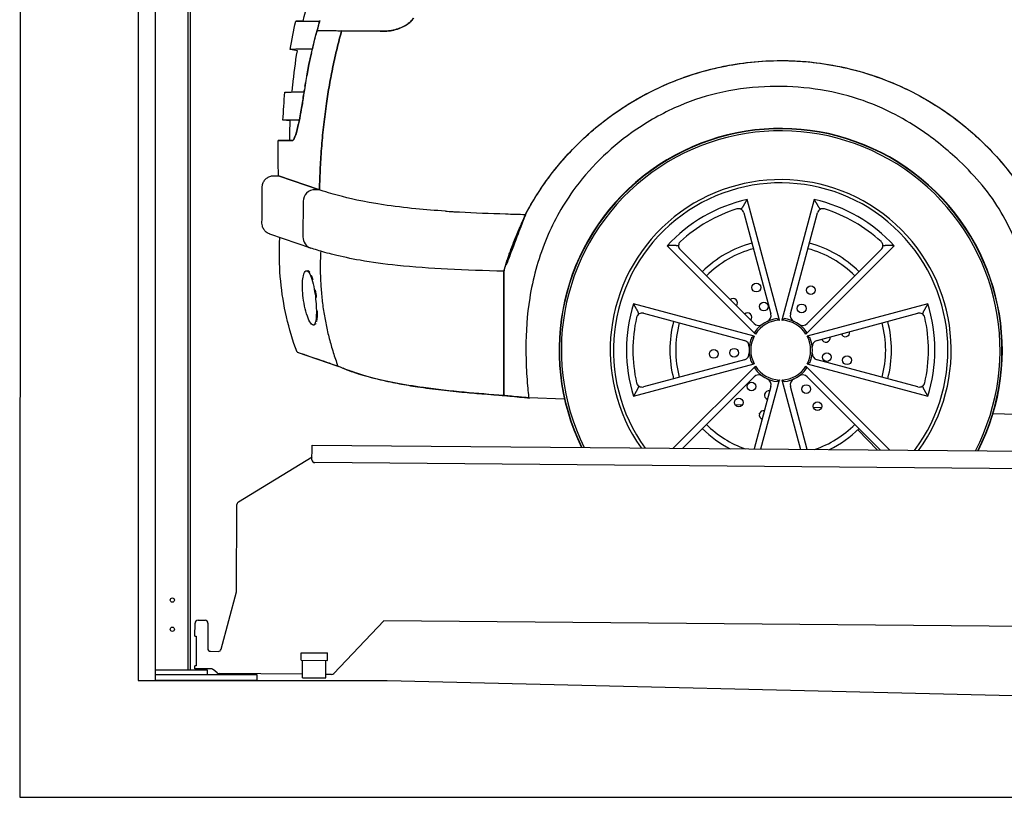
# Model space of a CAD drawing. Header units: millimetres. Extents: x -405 to 6780, y 0 to 7227.
# Tile 1 of 16: x 0 to 1688, y 0 to 1333. Entities that reach past the tile are written whole.
import ezdxf

# ---------------------------------------------------------------- set-up
doc = ezdxf.new("R2010")
doc.units = ezdxf.units.MM
doc.linetypes.add('AM_DIN_F_W050', pattern=[6.25, 4.75, -1.5])
for name, color, linetype, lineweight in [('AM_3', 6, 'AM_DIN_F_W050', 25), ('car', 10, 'Continuous', 25), ('Gebäude', 7, 'Continuous', 25), ('Plattform', 7, 'Continuous', 25), ('Ständer hinten', 7, 'Continuous', 25)]:
    doc.layers.add(name, color=color, linetype=linetype, lineweight=lineweight)
doc.layers.get('AM_3').off()

# ---------------------------------------------------------------- blocks, each defined once
blk = doc.blocks.new('UG Plattfrom Gl550')
at = {"layer": 'Plattform'}
for p, q in [((501.1, 578.8), (501.3, 597.8)), ((501.3, 597.8), (501.4, 603.8)), ((501.4, 603.8), (5438.2, 560.7)), ((374.9, 506.3), (501.2, 583.5)), ((5432.9, 530.7), (506.1, 573.7)), ((371.8, 352.3), (372.5, 502.1)), ((345.3, 253.9), (371.8, 352.3)), ((300.5, 276.5), (300.7, 298.5)), ((305.7, 303.5), (317.7, 303.4)), ((322.7, 298.3), (322.3, 255.3)), ((624.5, 302.7), (538.4, 212)), ((5350, 261.5), (624.5, 302.7)), ((300.5, 276.5), (302.8, 276.5)), ((302.8, 276.5), (302.3, 225.5)), ((327.3, 250.3), (340.4, 250.2)), ((482.6, 234.9), (482.7, 247.9)), ((482.7, 247.9), (527.7, 247.5)), ((527.6, 234.5), (527.7, 247.5)), ((300, 220.5), (300, 225.5)), ((302.3, 225.5), (300, 225.5)), ((328.2, 220.3), (300, 220.5)), ((482.6, 234.9), (527.6, 234.5)), ((484.9, 204.9), (485.1, 234.9)), ((524.9, 204.6), (525.1, 234.6)), ((338.6, 213.3), (331.4, 219.2)), ((484.9, 210.9), (341.7, 212.2)), ((484.9, 204.9), (524.9, 204.6)), ((534.7, 210.5), (524.9, 210.6))]:
    blk.add_line(p, q, dxfattribs=at)
for centre, start, end in [((506.1, 578.7), 179.5, 269.5), ((377.5, 502.1), 121.4261, 179.5), ((305.7, 298.5), 89.5, 179.5), ((317.7, 298.4), 359.5, 89.5), ((327.3, 255.3), 179.5, 269.5), ((340.4, 255.2), 269.5, 344.9258), ((328.2, 215.3), 50.8402, 89.5), ((341.7, 217.2), 230.8402, 269.5), ((534.8, 215.5), 269.5, 316.4902)]:
    blk.add_arc(centre, 5, start, end, dxfattribs=at)
blk = doc.blocks.new('Gebäude_390_GT235')
at = {"layer": 'Gebäude'}
for p, q in [((3.1, 6650.5), (0, 0)), ((203.1, 6449.9), (203.1, 200)), ((203.1, 200), (630.1, 200)), ((630.1, 200), (2900, 146.1)), ((0, 0), (5903.1, 0))]:
    blk.add_line(p, q, dxfattribs=at)
blk = doc.blocks.new('Ständer_hinten_GT235')
at = {"layer": 'Ständer hinten'}
for p, q in [((233.1, 200), (233.1, 2540)), ((288.1, 2532), (288.1, 218)), ((293.1, 218), (293.1, 2537)), ((322.1, 218), (233.1, 218)), ((407.1, 210), (233.1, 210)), ((322.1, 210), (322.1, 218)), ((407.1, 200), (407.1, 210)), ((407.1, 200), (233.1, 200))]:
    blk.add_line(p, q, dxfattribs=at)
for centre in [(261.7, 338), (261.7, 288)]:
    blk.add_circle(centre, 3.7, dxfattribs=at)
blk = doc.blocks.new('car_210_UG')
at = {"layer": 'car'}
for p, q in [((514, 1330.8), (514.2, 1330.7)), ((509.7, 1314.5), (551.9, 1314.2)), ((530, 1314.3), (530, 1314.3)), ((530, 1314.3), (530, 1314.3)), ((534.9, 1314.3), (534.9, 1314.3)), ((535, 1314.3), (535, 1314.3)), ((626.7, 1313.6), (551.9, 1314.2)), ((476, 1279.8), (463.8, 1282.1)), ((501.5, 1282.3), (501.5, 1282.3)), ((463.8, 1159.9), (451.3, 1160.6)), ((442.9, 1125.9), (467.4, 1125.7)), ((443.9, 1065.5), (514, 1041.5)), ((514, 1041.5), (443.9, 1065.5)), ((514, 1041.5), (506.2, 1041.6)), ((514, 1041.5), (506.2, 1041.6)), ((485.9, 1021.8), (485.5, 960.5)), ((485.9, 1021.8), (485.5, 960.5)), ((1302.4, 817.9), (1247, 1024.8)), ((1362.2, 1024.8), (1306.8, 817.9)), ((867.1, 999.1), (867.7, 1000.3)), ((1241.5, 1002), (1287.9, 828.9)), ((1321.3, 828.9), (1367.7, 1002)), ((499, 941.5), (428.9, 965.4)), ((1109.8, 945.6), (1261.3, 794.1)), ((1347.9, 794.1), (1499.4, 945.6)), ((1259, 812.3), (1132.3, 938.9)), ((1476.9, 938.9), (1350.2, 812.3)), ((491.4, 902.7), (493.4, 902.9)), ((830.1, 902.1), (829.9, 688.8)), ((830.1, 902.1), (830.1, 902.1)), ((830.1, 902.1), (830.1, 902.1)), ((1259.2, 790.4), (1052.2, 845.8)), ((1557, 845.8), (1350.1, 790.4)), ((1069.3, 829.7), (1242.3, 783.3)), ((1366.9, 783.3), (1540, 829.7)), ((505.4, 809.5), (503.5, 809.3)), ((475.5, 763.3), (545.5, 739.3)), ((475.5, 763.3), (475.5, 763.3)), ((1052.2, 687.4), (1259.2, 742.9)), ((1242.3, 749.9), (1069.3, 703.6)), ((1350.1, 742.9), (1557, 687.5)), ((1540, 703.6), (1366.9, 750)), ((1261.3, 739.2), (1120.5, 598.4)), ((1491.9, 595.1), (1347.9, 739.2)), ((1136.2, 598.2), (1259, 721)), ((1270.7, 597.1), (1302.5, 715.4)), ((1306.8, 715.4), (1338.6, 596.5)), ((1350.2, 721), (1476, 595.3)), ((1287.9, 704.3), (1259.2, 597.2)), ((1350.2, 596.4), (1321.3, 704.3)), ((872.7, 684.7), (872.7, 684.7)), ((934, 682.6), (872.7, 684.7)), ((1238.5, 672.2), (1226.5, 672.6)), ((1374.6, 667.6), (1360.6, 668.1)), ((1735.1, 655.3), (1668.6, 657.6)), ((1470.7, 595.3), (1436.9, 630.2))]:
    blk.add_line(p, q, dxfattribs=at)
for centre in [(1262.9, 873.8), (1356.3, 869.4), (1275.6, 841.2), (1340.6, 838.1), (1189.8, 760.1), (1224.7, 762.1), (1383.7, 754.5), (1418.3, 749.2), (1254.6, 704.2), (1348.5, 699.8), (1232.7, 676.9), (1367.7, 670.5)]:
    blk.add_circle(centre, 7.5, dxfattribs=at)
for centre, radius, start, end in [((1304.6, 766.6), 380, 332.9472, 206.0528), ((1304.6, 766.6), 379.4, 332.9027, 206.0973), ((1304.6, 766.6), 376, 332.6422, 206.3578), ((1304.6, 766.6), 292.3, 323.97, 215.03), ((1304.6, 766.6), 292.3, 323.97, 215.03), ((1304.6, 766.6), 286.7, 323.1685, 215.8315), ((1304.6, 766.6), 264.5, 102.5807, 137.424), ((1304.6, 766.6), 264.5, 42.5807, 77.424), ((1304.6, 766.6), 253.3, 107.2352, 132.7695), ((1232.4, 999.5), 9.5, 15.0023, 60.7219), ((1376.8, 999.5), 9.5, 119.2828, 165.0023), ((1304.6, 766.6), 253.3, 47.2352, 72.7695), ((1139, 945.6), 9.5, 179.2828, 225.0023), ((1304.6, 766.6), 190, 105.0023, 135.0023), ((1304.6, 766.6), 190, 45.0023, 75.0023), ((1470.2, 945.7), 9.5, 315.0023, 0.7219), ((1304.6, 766.6), 180, 105.0023, 135.0023), ((1304.6, 766.6), 180, 45.0023, 75.0023), ((1304.6, 766.6), 264.5, 162.5807, 197.424), ((1222.9, 847.6), 7.5, 319.3416, 130.663), ((1304.6, 766.6), 264.5, 342.5807, 17.424), ((1066.8, 820.5), 9.5, 75.0023, 120.7219), ((1247.8, 822.9), 7.5, 318.0195, 131.9852), ((1277.1, 826.1), 11.2, 294.8327, 15.0023), ((1332.1, 826.1), 11.2, 165.0023, 245.172), ((1542.4, 820.5), 9.5, 59.2828, 105.0023), ((1304.6, 766.6), 253.3, 167.2352, 192.7695), ((1304.6, 766.6), 190, 165.0023, 195.0023), ((1304.6, 766.6), 180, 165.0023, 195.0023), ((1266.9, 820.2), 11.2, 225.0023, 305.172), ((1304.6, 766.6), 54.3, 96.3395, 143.6651), ((1304.6, 766.6), 51.3, 92.4151, 147.5895), ((1304.6, 766.6), 51.3, 32.4151, 87.5895), ((1304.6, 766.6), 54.3, 36.3395, 83.6651), ((1342.3, 820.2), 11.2, 234.8327, 315.0023), ((1304.6, 766.6), 180, 345.0023, 15.0023), ((1304.6, 766.6), 190, 345.0023, 15.0023), ((1304.6, 766.6), 253.3, 347.2352, 12.7695), ((1415.5, 797), 7.5, 199.3416, 10.663), ((1239.4, 772.5), 11.2, 354.8327, 75.0023), ((1304.6, 766.6), 54.3, 156.3395, 203.6651), ((1304.6, 766.6), 51.3, 152.4151, 207.5895), ((1304.6, 766.6), 51.3, 332.4151, 27.5895), ((1304.6, 766.6), 54.3, 336.3395, 23.6651), ((1369.8, 772.5), 11.2, 105.0023, 185.172), ((1381.8, 787.7), 7.5, 198.0195, 11.9852), ((1239.4, 760.7), 11.2, 285.0023, 5.172), ((1369.8, 760.7), 11.2, 174.8327, 255.0023), ((1304.6, 766.6), 54.3, 216.3395, 263.6651), ((1304.6, 766.6), 51.3, 212.4151, 267.5895), ((1304.6, 766.6), 51.3, 272.4151, 327.5895), ((1304.6, 766.6), 54.3, 276.3395, 323.6651), ((1266.9, 713.1), 11.2, 54.8327, 135.0023), ((1277.1, 707.2), 11.2, 345.0023, 65.172), ((1332.1, 707.2), 11.2, 114.8327, 195.0023), ((1342.3, 713.1), 11.2, 45.0023, 125.172), ((1066.8, 712.8), 9.5, 239.2828, 285.0023), ((1284.3, 689.3), 7.5, 78.0195, 251.9852), ((1542.4, 712.8), 9.5, 255.0023, 300.7219), ((1275.4, 655.4), 7.5, 79.3416, 250.663), ((1354.7, 663.1), 7.5, 25.422, 33.6889), ((1261.2, 660.1), 7.5, 337.422, 345.6889), ((1304.6, 766.6), 190, 225.0023, 242.8861), ((1304.6, 766.6), 180, 225.0023, 250.185), ((1304.6, 766.6), 180, 288.815, 315.0023), ((1304.6, 766.6), 190, 296.1139, 315.0023)]:
    blk.add_arc(centre, radius, start, end, dxfattribs=at)
for centre, major_axis, ratio, start_param, end_param in [((505.9, 1021.6), (-9.6, -17.5), 0.999991, 3.627913, 5.20849), ((505.9, 1021.6), (-9.6, -17.5), 0.999991, 3.627913, 5.20849), ((866.7, 979.1), (0.4, 20), 0.026532, 6.068608, 6.28296), ((505.5, 960.4), (10.4, -17.1), 0.999993, 4.158404, 5.418885), ((505.5, 960.4), (10.4, -17.1), 0.999993, 4.158404, 5.418885)]:
    blk.add_ellipse(centre, major_axis=major_axis, ratio=ratio, start_param=start_param, end_param=end_param, dxfattribs=at)
for points, knots in [([(486.1, 1330.5), (490.9, 1351.6), (496.5, 1372.5), (503.7, 1395.3), (504.4, 1397.4), (505.1, 1399.5)], [20.638126, 20.638126, 20.638126, 20.638126, 27.135521, 27.135521, 27.801605, 27.801605, 27.801605, 27.801605]), ([(675.2, 1335.7), (674.1, 1333.9), (672.8, 1332.3), (669.8, 1329.2), (668, 1327.7), (661.4, 1322.8), (655.3, 1319.8), (641.5, 1315), (633.8, 1313.5), (626.7, 1313.6)], [-6.498516, -6.498516, -6.498516, -6.498516, -5.735568, -5.735568, -4.903296, -4.903296, -2.608856, -2.608856, 0, 0, 0, 0]), ([(626.7, 1313.6), (634.3, 1313.5), (642.7, 1315.2), (650.4, 1318.1), (655.6, 1320), (660.4, 1322.5), (664.6, 1325.2), (666.5, 1326.5), (668.2, 1327.9), (669.9, 1329.4), (671.9, 1331.3), (673.8, 1333.3), (675.2, 1335.7)], [0, 0, 0, 0, 2.798045, 2.798045, 2.798045, 4.64828, 4.64828, 4.64828, 5.496977, 5.496977, 5.496977, 6.498516, 6.498516, 6.498516, 6.498516]), ([(473.2, 1330.3), (473.2, 1330.3), (473.2, 1330.3), (473.3, 1330.3), (473.9, 1330.3), (477.3, 1330.4), (483.9, 1330.5), (487.2, 1330.5), (491.3, 1330.5), (496.3, 1330.6), (498.8, 1330.6), (501.5, 1330.6), (504.5, 1330.6), (505.9, 1330.7), (507.5, 1330.7), (509.1, 1330.7), (509.9, 1330.7), (510.8, 1330.7), (511.7, 1330.8), (512.4, 1330.8), (513.2, 1330.8), (513.8, 1330.8), (513.9, 1330.8), (513.9, 1330.8), (514, 1330.8)], [47.223054, 47.223054, 47.223054, 47.223054, 49.702506, 49.702506, 49.702506, 72.044897, 72.044897, 72.044897, 83.216093, 83.216093, 83.216093, 88.801691, 88.801691, 88.801691, 91.59449, 91.59449, 91.59449, 93.087756, 93.087756, 93.087756, 94.302004, 94.302004, 94.302004, 94.387289, 94.387289, 94.387289, 94.387289]), ([(486.1, 1330.5), (482.3, 1330.4), (479.4, 1330.4), (477.3, 1330.4), (475.6, 1330.3), (474.5, 1330.3), (473.8, 1330.3), (473.5, 1330.3), (473.2, 1330.3), (473.2, 1330.3), (473.2, 1330.3), (473.2, 1330.3), (473.2, 1330.3)], [20.066318, 20.066318, 20.066318, 20.066318, 31.690796, 31.690796, 31.690796, 41.042138, 41.042138, 41.042138, 46.532042, 46.532042, 46.532042, 47.222559, 47.222559, 47.222559, 47.222559]), ([(514, 1330.8), (513.4, 1328.6), (512.7, 1326.2), (512, 1323.9), (510.5, 1318.5), (509.1, 1313.2), (507.7, 1307.9), (506.5, 1303.3), (505.4, 1298.6), (504.2, 1294), (503.4, 1290.6), (502.6, 1287.2), (501.9, 1283.9), (501.8, 1283.4), (501.6, 1282.8), (501.5, 1282.3)], [0.05192, 0.05192, 0.05192, 0.05192, 0.775288, 0.775288, 0.775288, 2.40313, 2.40313, 2.40313, 3.821947, 3.821947, 3.821947, 4.837292, 4.837292, 4.837292, 5.011261, 5.011261, 5.011261, 5.011261]), ([(513, 1326.6), (511.6, 1321.4), (510.1, 1316.2), (508.7, 1311), (508.3, 1309.4), (507.9, 1307.7), (507.4, 1306)], [16.613215, 16.613215, 16.613215, 16.613215, 18.24294, 18.24294, 18.24294, 18.766209, 18.766209, 18.766209, 18.766209]), ([(514.5, 1331.6), (514.3, 1331), (514.1, 1330.4), (514, 1329.8), (513, 1326.3), (512, 1323), (511.1, 1319.6), (510.6, 1317.9), (510.2, 1316.2), (509.7, 1314.5)], [-0.1554067, -0.1554067, -0.1554067, -0.1554067, -0.1383682, -0.1383682, -0.1383682, -0.0447042, -0.0447042, -0.0447042, 0, 0, 0, 0]), ([(509.7, 1314.5), (510.5, 1314.5), (511.2, 1314.5), (511.9, 1314.5), (516.8, 1314.4), (522.1, 1314.4), (528, 1314.4), (531.6, 1314.3), (535.4, 1314.3), (539.3, 1314.3), (541.3, 1314.3), (543.4, 1314.2), (545.5, 1314.2), (546.5, 1314.2), (547.6, 1314.2), (548.7, 1314.2), (549.2, 1314.2), (549.7, 1314.2), (550.3, 1314.2), (550.6, 1314.2), (550.9, 1314.2), (551.1, 1314.2), (551.4, 1314.2), (551.6, 1314.2), (551.9, 1314.2)], [-16.57939, -16.57939, -16.57939, -16.57939, -15.464671, -15.464671, -15.464671, -8.469708, -8.469708, -8.469708, -4.234854, -4.234854, -4.234854, -2.117427, -2.117427, -2.117427, -1.058713, -1.058713, -1.058713, -0.529357, -0.529357, -0.529357, -0.245491, -0.245491, -0.245491, 0, 0, 0, 0]), ([(551.9, 1314.2), (552.5, 1314.2), (553.4, 1314.2), (554.2, 1314.1), (555.1, 1314.1), (555.9, 1314.1), (556.9, 1314.1), (558, 1314.1), (559.2, 1314.1), (560.4, 1314.1), (564.6, 1314.1), (569.1, 1314), (574.1, 1314), (584.3, 1313.9), (596.1, 1313.8), (609.9, 1313.7), (615.2, 1313.7), (620.8, 1313.6), (626.7, 1313.6)], [0, 0, 0, 0, 0.369156, 0.369156, 0.369156, 0.79312, 0.79312, 0.79312, 1.323863, 1.323863, 1.323863, 3.183121, 3.183121, 3.183121, 7.004527, 7.004527, 7.004527, 8.48361, 8.48361, 8.48361, 8.48361]), ([(501.5, 1282.3), (500.8, 1282.3), (500.1, 1282.3), (499.4, 1282.3), (497.8, 1282.3), (496.4, 1282.3), (495, 1282.4), (490.9, 1282.4), (487.2, 1282.3), (484, 1282.3), (475.7, 1282.3), (470.1, 1282.2), (467, 1282.2), (465.8, 1282.1), (464.9, 1282.1), (464.4, 1282.1), (464.1, 1282.1), (463.9, 1282.1), (463.8, 1282.1), (463.8, 1282.1), (463.8, 1282.1), (463.8, 1282.1)], [0.050755, 0.050755, 0.050755, 0.050755, 1.300759, 1.300759, 1.300759, 4.029602, 4.029602, 4.029602, 11.914919, 11.914919, 11.914919, 32.240519, 32.240519, 32.240519, 40.313139, 40.313139, 40.313139, 44.884933, 44.884933, 44.884933, 46.639034, 46.639034, 46.639034, 46.639034]), ([(467, 1209), (467.3, 1212.8), (467.7, 1216.5), (470.1, 1240.1), (472.7, 1260), (476, 1279.8)], [8.340407, 8.340407, 8.340407, 8.340407, 9.464412, 9.464412, 15.47022, 15.47022, 15.47022, 15.47022]), ([(500.2, 1276.4), (498.7, 1269.7), (497.2, 1263), (495.9, 1256.3), (494, 1247.1), (492.3, 1237.8), (490.7, 1228.6), (489.7, 1223.3), (488.9, 1217.9), (488, 1212.6), (487.5, 1209), (486.9, 1205.4), (486.4, 1201.8), (486.4, 1201.4), (486.3, 1201), (486.2, 1200.6)], [21.844074, 21.844074, 21.844074, 21.844074, 23.91636, 23.91636, 23.91636, 26.75307, 26.75307, 26.75307, 28.373944, 28.373944, 28.373944, 29.469895, 29.469895, 29.469895, 29.58978, 29.58978, 29.58978, 29.58978]), ([(867.7, 1000.3), (869.8, 1004.4), (872.1, 1008.5), (874.5, 1012.5), (877.2, 1017.4), (880.1, 1022.2), (883, 1026.9), (891.3, 1040.5), (900.3, 1053.6), (909.9, 1066.3), (927, 1088.8), (946, 1109.9), (966.6, 1129.2), (988.7, 1149.9), (1012.7, 1168.6), (1038.3, 1184.9), (1056.4, 1196.4), (1075.2, 1206.8), (1094.5, 1215.9), (1120.4, 1228.1), (1147.4, 1238), (1175.2, 1245.6), (1209.1, 1254.8), (1243.9, 1260.4), (1279, 1262.3), (1314.4, 1264.1), (1349.9, 1262.2), (1384.9, 1256.5), (1421.2, 1250.7), (1456.7, 1240.7), (1490.8, 1227), (1522, 1214.4), (1551.8, 1198.8), (1579.7, 1180.2), (1612.9, 1158.2), (1643.3, 1132.2), (1670.3, 1103), (1692.5, 1078.9), (1712.3, 1052.6), (1729.3, 1024.6), (1744.4, 999.6), (1757.4, 973.4), (1767.9, 946.2), (1777.9, 920.4), (1785.7, 893.8), (1791.3, 866.8), (1795.8, 844.7), (1798.8, 822.5), (1800.3, 800.5), (1800.8, 793.4), (1801.1, 786.3), (1801.3, 779.2), (1801.4, 774.5), (1801.5, 769.8), (1801.4, 765.2), (1801.4, 762.1), (1801.4, 759), (1801.3, 755.9), (1801.3, 753), (1801.2, 750.1), (1801.1, 747.3), (1801, 745.2), (1800.9, 743.1), (1800.8, 741), (1800.7, 739.3), (1800.6, 737.6), (1800.5, 735.8)], [-138.45697, -138.45697, -138.45697, -138.45697, -137.055536, -137.055536, -137.055536, -135.388946, -135.388946, -135.388946, -130.628461, -130.628461, -130.628461, -122.168917, -122.168917, -122.168917, -113.092518, -113.092518, -113.092518, -106.696109, -106.696109, -106.696109, -98.112754, -98.112754, -98.112754, -87.618376, -87.618376, -87.618376, -77.024419, -77.024419, -77.024419, -66.022833, -66.022833, -66.022833, -55.972062, -55.972062, -55.972062, -44.051267, -44.051267, -44.051267, -34.236995, -34.236995, -34.236995, -25.510031, -25.510031, -25.510031, -17.211209, -17.211209, -17.211209, -10.421535, -10.421535, -10.421535, -8.225168, -8.225168, -8.225168, -6.761349, -6.761349, -6.761349, -5.779988, -5.779988, -5.779988, -4.868611, -4.868611, -4.868611, -4.186401, -4.186401, -4.186401, -3.631861, -3.631861, -3.631861, -3.631861]), ([(867.7, 1000.3), (871.1, 1006.8), (874.8, 1013.2), (893.9, 1045.6), (911.7, 1070.2), (966, 1132.4), (1006.2, 1166), (1090.8, 1216.5), (1133.7, 1234.6), (1211.6, 1255.2), (1245.7, 1260.5), (1313, 1264), (1346.2, 1262.4), (1419.6, 1251.4), (1459.4, 1240.2), (1533.8, 1209), (1568.3, 1189.4), (1624, 1148.3), (1646.3, 1128.5), (1687.9, 1084.3), (1706.8, 1059.9), (1740.1, 1007.9), (1754.3, 980.3), (1777.7, 922), (1786.6, 891.3), (1797.2, 836.2), (1800, 812.1), (1801.8, 770.4), (1801.5, 752.9), (1800.5, 735.8)], [-138.45697, -138.45697, -138.45697, -138.45697, -136.252918, -136.252918, -127.187492, -127.187492, -111.604754, -111.604754, -97.774646, -97.774646, -87.518047, -87.518047, -77.626977, -77.626977, -65.326261, -65.326261, -53.494168, -53.494168, -44.571649, -44.571649, -35.338748, -35.338748, -26.083345, -26.083345, -16.541869, -16.541869, -9.16094, -9.16094, -3.631861, -3.631861, -3.631861, -3.631861]), ([(1735.1, 655.3), (1735.7, 658.7), (1736.3, 662.4), (1736.8, 666.4), (1737.3, 670.7), (1737.8, 675.4), (1738.3, 680.4), (1739, 689), (1739.6, 698.5), (1740, 708.6), (1740.7, 726.9), (1740.7, 747.2), (1740, 768.1), (1739.2, 789.8), (1737.5, 812.3), (1734.9, 834.2), (1732.3, 855.6), (1728.7, 876.6), (1724.1, 896.6), (1719.5, 916.1), (1713.9, 934.7), (1707.1, 952.2), (1700.3, 970), (1692.2, 986.7), (1682.8, 1002.6), (1673.3, 1018.7), (1662.4, 1034.1), (1650, 1049.1), (1638.3, 1063.3), (1625.2, 1077.3), (1610.9, 1090.8), (1590.9, 1109.9), (1568.4, 1128.2), (1544.4, 1144.4), (1528.4, 1155.2), (1511.8, 1165.1), (1494.7, 1173.6), (1473.6, 1184.2), (1451.7, 1193), (1429.4, 1199.7), (1404.8, 1207.2), (1379.6, 1212.3), (1353.8, 1215.4), (1328.5, 1218.4), (1302.8, 1219.4), (1276.8, 1218.2), (1249.7, 1216.9), (1222.3, 1213.3), (1195.2, 1206.7), (1170.7, 1200.7), (1146.3, 1192.4), (1122.7, 1181.7), (1097, 1170.1), (1072.3, 1155.8), (1049.3, 1139.4), (1029.6, 1125.4), (1011.3, 1109.9), (994.7, 1093.5), (977.4, 1076.4), (961.9, 1058.3), (948.5, 1039.5), (928.6, 1011.8), (913.1, 982.9), (901.3, 953.6), (888.2, 921.2), (879.6, 888.4), (874.4, 855.8), (869.7, 826.7), (867.8, 797.8), (867.8, 769.3), (867.8, 755), (868.3, 740.9), (869.1, 726.8), (869.6, 719.6), (870.1, 712.4), (870.7, 705.3), (871.1, 700.2), (871.6, 695.1), (872.1, 690), (872.3, 688.2), (872.5, 686.5), (872.7, 684.7)], [0, 0, 0, 0, 0.011018, 0.011018, 0.011018, 0.023022, 0.023022, 0.023022, 0.043824, 0.043824, 0.043824, 0.081713, 0.081713, 0.081713, 0.121324, 0.121324, 0.121324, 0.159864, 0.159864, 0.159864, 0.197441, 0.197441, 0.197441, 0.235401, 0.235401, 0.235401, 0.273728, 0.273728, 0.273728, 0.310088, 0.310088, 0.310088, 0.361343, 0.361343, 0.361343, 0.395554, 0.395554, 0.395554, 0.437791, 0.437791, 0.437791, 0.484325, 0.484325, 0.484325, 0.529861, 0.529861, 0.529861, 0.577215, 0.577215, 0.577215, 0.620142, 0.620142, 0.620142, 0.666757, 0.666757, 0.666757, 0.706648, 0.706648, 0.706648, 0.748381, 0.748381, 0.748381, 0.810125, 0.810125, 0.810125, 0.878264, 0.878264, 0.878264, 0.939132, 0.939132, 0.939132, 0.969566, 0.969566, 0.969566, 0.985066, 0.985066, 0.985066, 0.996143, 0.996143, 0.996143, 1, 1, 1, 1]), ([(1735.1, 655.3), (1735.7, 658.7), (1736.3, 662.4), (1736.8, 666.4), (1737.3, 670.7), (1737.8, 675.4), (1738.3, 680.4), (1739, 689), (1739.6, 698.5), (1740, 708.6), (1740.7, 726.9), (1740.7, 747.2), (1740, 768.1), (1739.2, 789.8), (1737.5, 812.3), (1734.9, 834.2), (1732.3, 855.6), (1728.7, 876.6), (1724.1, 896.6), (1719.5, 916.1), (1713.9, 934.7), (1707.1, 952.2), (1700.3, 970), (1692.2, 986.7), (1682.8, 1002.6), (1673.3, 1018.7), (1662.4, 1034.1), (1650, 1049.1), (1638.3, 1063.3), (1625.2, 1077.3), (1610.9, 1090.8), (1590.9, 1109.9), (1568.4, 1128.2), (1544.4, 1144.4), (1528.4, 1155.2), (1511.8, 1165.1), (1494.7, 1173.6), (1473.6, 1184.2), (1451.7, 1193), (1429.4, 1199.7), (1404.8, 1207.2), (1379.6, 1212.3), (1353.8, 1215.4), (1328.5, 1218.4), (1302.8, 1219.4), (1276.8, 1218.2), (1249.7, 1216.9), (1222.3, 1213.3), (1195.2, 1206.7), (1170.7, 1200.7), (1146.3, 1192.4), (1122.7, 1181.7), (1097, 1170.1), (1072.3, 1155.8), (1049.3, 1139.4), (1029.6, 1125.4), (1011.3, 1109.9), (994.7, 1093.5), (977.4, 1076.4), (961.9, 1058.3), (948.5, 1039.5), (928.6, 1011.8), (913.1, 982.9), (901.3, 953.6), (888.2, 921.2), (879.6, 888.4), (874.4, 855.8), (869.7, 826.7), (867.8, 797.8), (867.8, 769.3), (867.8, 755), (868.3, 740.9), (869.1, 726.8), (869.6, 719.6), (870.1, 712.4), (870.7, 705.3), (871.1, 700.2), (871.6, 695.1), (872.1, 690), (872.3, 688.2), (872.5, 686.5), (872.7, 684.7)], [0, 0, 0, 0, 0.011018, 0.011018, 0.011018, 0.023022, 0.023022, 0.023022, 0.043824, 0.043824, 0.043824, 0.081713, 0.081713, 0.081713, 0.121324, 0.121324, 0.121324, 0.159864, 0.159864, 0.159864, 0.197441, 0.197441, 0.197441, 0.235401, 0.235401, 0.235401, 0.273728, 0.273728, 0.273728, 0.310088, 0.310088, 0.310088, 0.361343, 0.361343, 0.361343, 0.395554, 0.395554, 0.395554, 0.437791, 0.437791, 0.437791, 0.484325, 0.484325, 0.484325, 0.529861, 0.529861, 0.529861, 0.577215, 0.577215, 0.577215, 0.620142, 0.620142, 0.620142, 0.666757, 0.666757, 0.666757, 0.706648, 0.706648, 0.706648, 0.748381, 0.748381, 0.748381, 0.810125, 0.810125, 0.810125, 0.878264, 0.878264, 0.878264, 0.939132, 0.939132, 0.939132, 0.969566, 0.969566, 0.969566, 0.985066, 0.985066, 0.985066, 0.996143, 0.996143, 0.996143, 1, 1, 1, 1]), ([(454.4, 1208.8), (454.4, 1208.8), (454.5, 1208.8), (454.5, 1208.8), (454.7, 1208.9), (455.7, 1208.9), (457.9, 1208.9), (460.2, 1208.9), (463.8, 1209), (468.7, 1209.1), (471.2, 1209.1), (474, 1209.1), (477.2, 1209.2), (478.8, 1209.2), (480.5, 1209.2), (482.3, 1209.2), (483.1, 1209.2), (483.9, 1209.3), (484.7, 1209.3), (485.3, 1209.3), (486, 1209.3), (486.6, 1209.3), (486.9, 1209.4), (487.2, 1209.4), (487.5, 1209.4)], [45.86886, 45.86886, 45.86886, 45.86886, 47.334878, 47.334878, 47.334878, 61.606532, 61.606532, 61.606532, 76.639052, 76.639052, 76.639052, 84.155312, 84.155312, 84.155312, 87.913442, 87.913442, 87.913442, 89.553241, 89.553241, 89.553241, 90.825225, 90.825225, 90.825225, 91.391184, 91.391184, 91.391184, 91.391184]), ([(467.4, 1125.7), (467.5, 1125.7), (467.5, 1125.7), (468.1, 1125.8), (468.6, 1126.2), (470.1, 1128), (471.1, 1130), (473.7, 1137), (475.3, 1142.8), (478.7, 1157.1), (480.4, 1165.7), (483.6, 1183.3), (485, 1191.9), (486.2, 1200.6)], [-15.077155, -15.077155, -15.077155, -15.077155, -14.965138, -14.965138, -13.764554, -13.764554, -11.720526, -11.720526, -8.80437, -8.80437, -5.769959, -5.769959, -3.129811, -3.129811, -3.129811, -3.129811]), ([(486.2, 1200.6), (485.7, 1196.8), (485.1, 1193.1), (484.6, 1189.4), (483.4, 1182.4), (482.2, 1175.5), (481, 1169.1), (479.7, 1162.2), (478.4, 1155.8), (477, 1150.1), (475.2, 1142.4), (473.5, 1136.3), (471.9, 1132.1), (471, 1129.8), (470.1, 1128.1), (469.3, 1127), (468.8, 1126.3), (468.2, 1125.9), (467.7, 1125.8), (467.6, 1125.7), (467.5, 1125.7), (467.4, 1125.7)], [3.129811, 3.129811, 3.129811, 3.129811, 4.266755, 4.266755, 4.266755, 6.428979, 6.428979, 6.428979, 8.763621, 8.763621, 8.763621, 11.920388, 11.920388, 11.920388, 13.651325, 13.651325, 13.651325, 14.848888, 14.848888, 14.848888, 15.077155, 15.077155, 15.077155, 15.077155]), ([(479.4, 1160.9), (478.4, 1160.9), (477.4, 1160.9), (476.4, 1160.9), (472.4, 1160.9), (468.9, 1160.8), (465.9, 1160.8), (459.8, 1160.7), (455.7, 1160.7), (453.5, 1160.7), (452.3, 1160.6), (451.7, 1160.6), (451.4, 1160.6), (451.4, 1160.6), (451.3, 1160.6), (451.3, 1160.6)], [1.924753, 1.924753, 1.924753, 1.924753, 4.113581, 4.113581, 4.113581, 13.059912, 13.059912, 13.059912, 31.112363, 31.112363, 31.112363, 40.13207, 40.13207, 40.13207, 42.662567, 42.662567, 42.662567, 42.662567]), ([(467.4, 1125.7), (467, 1125.7), (466.6, 1125.7), (466.2, 1125.7), (464.6, 1125.7), (463.2, 1125.8), (461.8, 1125.8), (451.8, 1125.8), (445.8, 1125.9), (443.7, 1125.9), (443.2, 1125.9), (442.9, 1125.9), (442.9, 1125.9)], [0.050379, 0.050379, 0.050379, 0.050379, 1.073089, 1.073089, 1.073089, 4.85172, 4.85172, 4.85172, 32.250162, 32.250162, 32.250162, 39.390523, 39.390523, 39.390523, 39.390523]), ([(415.8, 1045.8), (415.8, 1047.9), (416.2, 1050.1), (417.6, 1054.2), (418.6, 1056.1), (421.2, 1059.5), (422.8, 1060.9), (426.3, 1063.3), (428.2, 1064.3), (432.2, 1065.4), (434.2, 1065.7), (436.1, 1065.6)], [0, 0, 0, 0, 0.647975, 0.647975, 1.284545, 1.284545, 1.921692, 1.921692, 2.558947, 2.558947, 3.148241, 3.148241, 3.148241, 3.148241]), ([(729.7, 1004.8), (712.6, 1006), (695.6, 1007.3), (660.1, 1010.7), (641.3, 1013), (588.3, 1021), (563.6, 1026.9), (540.3, 1033.2), (534.6, 1034.9), (522.9, 1038.5), (517.3, 1040.3), (514, 1041.5)], [14.12667, 14.12667, 14.12667, 14.12667, 19.50344, 19.50344, 25.665362, 25.665362, 37.829415, 37.829415, 42.159987, 42.159987, 48.046822, 48.046822, 48.046822, 48.046822]), ([(729.7, 1004.8), (712.6, 1006), (695.6, 1007.3), (660.1, 1010.7), (641.3, 1013), (588.3, 1021), (563.6, 1026.9), (540.3, 1033.2), (534.6, 1034.9), (522.9, 1038.5), (517.3, 1040.3), (514, 1041.5)], [14.12667, 14.12667, 14.12667, 14.12667, 19.50344, 19.50344, 25.665362, 25.665362, 37.829415, 37.829415, 42.159987, 42.159987, 48.046822, 48.046822, 48.046822, 48.046822]), ([(729.7, 1004.8), (734.1, 1004.5), (738.4, 1004.3), (744.7, 1003.9), (746.7, 1003.8), (749.7, 1003.6), (750.7, 1003.6), (752.5, 1003.5), (753.4, 1003.4), (753.9, 1003.4)], [0, 0, 0, 0, 1.423689, 1.423689, 2.152334, 2.152334, 2.529397, 2.529397, 2.922776, 2.922776, 2.922776, 2.922776]), ([(753.9, 1003.4), (779.9, 1002.1), (806.4, 1001.1), (844.3, 999.8), (855.7, 999.5), (867.1, 999.1)], [0, 0, 0, 0, 8.186006, 8.186006, 11.67722, 11.67722, 11.67722, 11.67722]), ([(858.7, 979.3), (859.9, 982), (861.1, 984.8), (863.1, 989.3), (863.9, 991.1), (865.3, 994.4), (866, 995.8), (866.8, 997.7), (867.1, 998.3), (867.2, 998.7)], [0, 0, 0, 0, 0.888408, 0.888408, 1.559432, 1.559432, 2.250472, 2.250472, 2.776823, 2.776823, 2.776823, 2.776823]), ([(858.7, 979.3), (860.2, 982.7), (861.7, 986.2), (863, 989.2), (864.1, 991.5), (865, 993.6), (865.7, 995.3), (866.1, 996.1), (866.4, 996.8), (866.7, 997.4), (866.8, 997.7), (867, 998), (867.1, 998.3), (867.1, 998.4), (867.2, 998.5), (867.2, 998.7)], [0, 0, 0, 0, 1.111378, 1.111378, 1.111378, 1.944101, 1.944101, 1.944101, 2.360462, 2.360462, 2.360462, 2.624858, 2.624858, 2.624858, 2.776823, 2.776823, 2.776823, 2.776823]), ([(867.2, 998.7), (867.2, 998.7), (867.2, 998.7), (867.2, 998.7), (867.2, 998.7), (867.2, 998.7), (867.2, 998.7), (867.2, 998.6), (867.2, 998.6), (867.2, 998.6), (867.2, 998.6), (867.2, 998.5), (867.2, 998.5), (867.1, 998.4), (867.1, 998.4), (867, 998.2), (867, 998.1), (866.9, 998), (866.9, 997.9), (866.8, 997.8), (866.8, 997.7), (866.7, 997.4), (866.6, 997.3), (866.5, 997), (866.5, 996.9), (866.3, 996.5), (866.2, 996.2), (865.9, 995.5), (865.6, 994.9), (865.2, 993.8), (864.9, 993.3), (864.5, 992.2), (864.2, 991.6), (863.8, 990.6), (863.6, 990.2), (863.3, 989.5), (863.2, 989.2), (863, 988.7), (863, 988.6), (862.9, 988.6), (862.9, 988.5), (862.9, 988.5)], [0.271866, 0.271866, 0.271866, 0.271866, 0.27521, 0.27521, 0.279376, 0.279376, 0.28362, 0.28362, 0.288782, 0.288782, 0.295791, 0.295791, 0.30615, 0.30615, 0.322714, 0.322714, 0.35186, 0.35186, 0.374739, 0.374739, 0.409142, 0.409142, 0.452369, 0.452369, 0.493524, 0.493524, 0.588563, 0.588563, 0.77384, 0.77384, 0.941842, 0.941842, 1.13776, 1.13776, 1.324809, 1.324809, 1.513787, 1.513787, 1.709101, 1.709101, 1.770975, 1.770975, 1.770975, 1.770975]), ([(867.2, 998.6), (867.1, 998.4), (867.1, 998.3), (867, 998.1), (866.9, 998), (866.9, 997.9), (866.9, 997.9), (866.9, 997.8), (866.9, 997.8), (866.9, 997.8)], [0, 0, 0, 0, 0.05333013, 0.05333013, 0.07498361, 0.07498361, 0.08660692, 0.08660692, 0.0989206, 0.0989206, 0.0989206, 0.0989206]), ([(867.2, 998.7), (867.2, 998.8), (867.2, 998.8), (867.2, 998.9), (867.2, 999.1), (867.2, 999.1), (867.1, 999.1)], [-0.2586928, -0.2586928, -0.2586928, -0.2586928, -0.1875992, -0.1875992, -0.1875992, -0.0443412, -0.0443412, -0.0443412, -0.0443412]), ([(1237, 1007.8), (1237, 1007.8), (1237, 1007.8), (1236, 1008.4), (1234.8, 1008.8), (1232.9, 1009), (1232.2, 1009.1), (1230.9, 1008.9), (1230.2, 1008.8), (1229.5, 1008.6)], [0.9717341, 0.9717341, 0.9717341, 0.9717341, 0.9797731, 0.9797731, 1.3824131, 1.3824131, 1.5837331, 1.5837331, 1.7850531, 1.7850531, 1.7850531, 1.7850531]), ([(1379.7, 1008.6), (1379, 1008.8), (1378.3, 1008.9), (1377, 1009.1), (1376.3, 1009), (1374.4, 1008.8), (1373.2, 1008.4), (1372.2, 1007.8), (1372.2, 1007.8), (1372.2, 1007.8)], [5.1835112, 5.1835112, 5.1835112, 5.1835112, 5.3848312, 5.3848312, 5.5861512, 5.5861512, 5.9887912, 5.9887912, 5.9968302, 5.9968302, 5.9968302, 5.9968302]), ([(428.9, 965.4), (428.7, 965.5), (428.5, 965.6), (426.3, 966.4), (424.4, 967.5), (421.1, 970.2), (419.7, 971.8), (417.4, 975.4), (416.5, 977.4), (415.6, 981.1), (415.4, 982.8), (415.4, 984.5)], [0, 0, 0, 0, 0.065039, 0.065039, 0.70228, 0.70228, 1.339525, 1.339525, 1.981419, 1.981419, 2.485431, 2.485431, 2.485431, 2.485431]), ([(834.1, 912.7), (834.3, 913.2), (834.6, 913.8), (834.8, 914.4), (837.2, 920.4), (839.4, 926.5), (841.8, 932.6), (843.9, 938.3), (846.2, 944), (848.3, 949.7), (851, 956.7), (853.6, 963.6), (856.3, 970.6), (858.4, 976), (860.5, 981.4), (862.5, 986.8), (863.5, 989.3), (864.4, 991.8), (865.4, 994.3)], [1.133413, 1.133413, 1.133413, 1.133413, 1.31629, 1.31629, 1.31629, 3.273017, 3.273017, 3.273017, 5.108024, 5.108024, 5.108024, 7.342917, 7.342917, 7.342917, 9.089765, 9.089765, 9.089765, 9.888627, 9.888627, 9.888627, 9.888627]), ([(863.5, 989.8), (863.2, 989), (862.9, 988.3), (862.6, 987.6), (857.2, 973.3), (851.8, 959.1), (846.4, 944.8), (843.5, 937.4), (840.7, 930), (837.9, 922.6), (836.7, 919.3), (835.4, 916), (834.1, 912.7)], [0.954472, 0.954472, 0.954472, 0.954472, 1.191099, 1.191099, 1.191099, 5.771708, 5.771708, 5.771708, 8.150416, 8.150416, 8.150416, 9.213975, 9.213975, 9.213975, 9.213975]), ([(836.1, 921.6), (837.6, 926.3), (839.3, 931.1), (843.8, 943.5), (846.6, 950.7), (852.5, 965.1), (855.7, 972.4), (858.7, 979.3)], [0, 0, 0, 0, 1.499166, 1.499166, 3.622735, 3.622735, 5.755167, 5.755167, 5.755167, 5.755167]), ([(836.1, 921.6), (836.5, 923.1), (837, 924.5), (837.5, 926), (838.2, 927.8), (838.8, 929.6), (839.4, 931.5), (840.2, 933.7), (841, 935.9), (841.8, 938.1), (844.4, 945.1), (847.1, 952), (850, 958.9), (851.7, 963.1), (853.5, 967.3), (855.3, 971.4), (856.4, 974.1), (857.6, 976.8), (858.7, 979.3)], [0, 0, 0, 0, 0.465754, 0.465754, 0.465754, 1.032111, 1.032111, 1.032111, 1.680476, 1.680476, 1.680476, 3.717822, 3.717822, 3.717822, 4.9565, 4.9565, 4.9565, 5.755167, 5.755167, 5.755167, 5.755167]), ([(475.5, 763.3), (468.2, 783), (462.1, 803.1), (452.8, 843.7), (449.4, 864.3), (445.5, 905.5), (444.8, 926.2), (445.5, 951.1), (445.6, 955.4), (445.9, 959.7)], [0, 0, 0, 0, 6.28648, 6.28648, 12.503245, 12.503245, 18.703206, 18.703206, 19.982691, 19.982691, 19.982691, 19.982691]), ([(1132.6, 952.6), (1132.1, 952.2), (1131.6, 951.6), (1130.9, 950.5), (1130.5, 950), (1129.8, 948.2), (1129.6, 946.9), (1129.5, 945.8), (1129.5, 945.8), (1129.5, 945.8)], [5.1835112, 5.1835112, 5.1835112, 5.1835112, 5.3848312, 5.3848312, 5.5861512, 5.5861512, 5.9887912, 5.9887912, 5.9968302, 5.9968302, 5.9968302, 5.9968302]), ([(1479.7, 945.8), (1479.7, 945.8), (1479.7, 945.8), (1479.6, 946.9), (1479.4, 948.2), (1478.7, 950), (1478.3, 950.6), (1477.6, 951.7), (1477.1, 952.2), (1476.6, 952.6)], [0.9717341, 0.9717341, 0.9717341, 0.9717341, 0.9797731, 0.9797731, 1.3824131, 1.3824131, 1.5837331, 1.5837331, 1.7850531, 1.7850531, 1.7850531, 1.7850531]), ([(830, 901.9), (797.4, 902.7), (765.1, 903.7), (704.1, 906.8), (675.2, 908.8), (625.3, 914.1), (603.7, 917), (567.6, 923.4), (552.3, 926.7), (527.9, 932.7), (518, 935.5), (505.7, 939.3), (501.8, 940.5), (499.2, 941.4)], [0, 0, 0, 0, 10.009649, 10.009649, 19.215258, 19.215258, 26.579176, 26.579176, 32.481328, 32.481328, 37.283106, 37.283106, 40.230955, 40.230955, 40.230955, 40.230955]), ([(830, 901.9), (830, 901.9), (830, 901.9), (830, 901.9), (830.1, 902), (830.1, 902.1), (830.1, 902.3), (830.3, 902.8), (830.4, 903.2), (830.8, 904.6), (831.1, 905.7), (832, 908.6), (832.5, 910.5), (833.6, 914), (834.1, 915.5), (835.1, 918.5), (835.5, 920.1), (836.1, 921.6)], [0.042477, 0.042477, 0.042477, 0.042477, 0.117075, 0.117075, 0.262721, 0.262721, 0.539665, 0.539665, 0.888089, 0.888089, 1.502561, 1.502561, 2.230636, 2.230636, 2.742222, 2.742222, 3.22377, 3.22377, 3.22377, 3.22377]), ([(830, 901.9), (830, 901.9), (830.2, 902.6), (830.6, 903.8), (831.2, 905.8), (832.2, 909.3), (833.5, 913.5), (834.2, 916), (835.1, 918.8), (836.1, 921.6)], [0.042272, 0.042272, 0.042272, 0.042272, 0.904309, 0.904309, 0.904309, 2.338664, 2.338664, 2.338664, 3.22377, 3.22377, 3.22377, 3.22377]), ([(507.7, 817.8), (508, 819.4), (508.2, 821.4), (508.3, 823.5), (508.6, 827.7), (508.7, 832.8), (508.5, 838.3), (508.3, 843.3), (508, 848.8), (507.4, 854.2), (506.8, 860), (505.9, 865.8), (504.9, 871.2), (503.8, 877.6), (502.3, 883.4), (500.8, 888.2), (499.3, 893), (497.6, 896.9), (496, 899.3), (494, 902.3), (492.1, 903.4), (490.3, 902.3), (488.7, 901.4), (487.3, 898.6), (486.3, 894.2), (485.6, 891), (485.1, 887), (484.8, 882.4), (484.6, 878.2), (484.6, 873.5), (484.9, 868.6), (485.2, 863.1), (485.8, 857.4), (486.6, 851.8), (487.7, 845.2), (489, 838.8), (490.6, 833.2), (492.2, 827.2), (494.1, 822), (495.9, 818), (498, 813.7), (500, 810.8), (501.7, 809.8), (503.1, 808.9), (504.3, 809.2), (505.3, 810.5), (505.9, 811.3), (506.4, 812.3), (506.8, 813.7), (507.1, 814.7), (507.3, 815.8), (507.6, 817.1), (507.6, 817.3), (507.6, 817.6), (507.7, 817.8)], [0, 0, 0, 0, 0.87976, 0.87976, 0.87976, 2.66046, 2.66046, 2.66046, 4.310694, 4.310694, 4.310694, 6.064567, 6.064567, 6.064567, 8.107971, 8.107971, 8.107971, 10.170257, 10.170257, 10.170257, 12.633364, 12.633364, 12.633364, 14.926811, 14.926811, 14.926811, 16.597995, 16.597995, 16.597995, 18.139958, 18.139958, 18.139958, 19.848799, 19.848799, 19.848799, 21.853548, 21.853548, 21.853548, 23.972634, 23.972634, 23.972634, 26.280922, 26.280922, 26.280922, 28.078018, 28.078018, 28.078018, 29.062967, 29.062967, 29.062967, 29.753191, 29.753191, 29.753191, 29.875115, 29.875115, 29.875115, 29.875115]), ([(829.9, 688.8), (829.9, 694.5), (829.9, 700.1), (829.9, 705.8), (829.9, 717.7), (829.9, 729.6), (829.9, 741.5), (829.9, 768.2), (830, 795), (830, 821.8), (830, 833.3), (830, 844.8), (830, 856.3), (830.1, 864), (830, 871.6), (830.1, 879.2), (830.1, 883.3), (830.1, 887.4), (830.1, 891.4), (830, 895), (830, 898.5), (830.1, 902.1)], [-1, -1, -1, -1, -0.9205112, -0.9205112, -0.9205112, -0.7531574, -0.7531574, -0.7531574, -0.3765787, -0.3765787, -0.3765787, -0.2145902, -0.2145902, -0.2145902, -0.1072951, -0.1072951, -0.1072951, -0.0501266, -0.0501266, -0.0501266, -0.000259, -0.000259, -0.000259, -0.000259]), ([(830.8, 904), (830.8, 904.1), (830.8, 904.1), (830.8, 904.1), (830.8, 904), (830.8, 904), (830.8, 904.1), (830.8, 904.1), (830.8, 904), (830.7, 903.8), (830.7, 903.7), (830.6, 903.4), (830.5, 903.3), (830.4, 902.9), (830.3, 902.7), (830.2, 902.3), (830.1, 902.1), (830, 901.9)], [0.4982039, 0.4982039, 0.4982039, 0.4982039, 0.5385204, 0.5385204, 0.6105433, 0.6105433, 0.7289757, 0.7289757, 0.8290233, 0.8290233, 0.9423283, 0.9423283, 0.9951604, 0.9951604, 1.0726624, 1.0726624, 1.1427816, 1.1427816, 1.1427816, 1.1427816]), ([(503, 887.8), (502.9, 888), (502.8, 888.2), (502.8, 888.4), (502, 890.7), (501.3, 892.7), (500.5, 894.5)], [8.025545, 8.025545, 8.025545, 8.025545, 8.107846, 8.107846, 8.107846, 9.076446, 9.076446, 9.076446, 9.076446]), ([(509.6, 818), (509.9, 819.7), (510.1, 821.6), (510.3, 823.7), (510.5, 826.7), (510.6, 830.1), (510.5, 833.8)], [0, 0, 0, 0, 0.879188, 0.879188, 0.879188, 2.138677, 2.138677, 2.138677, 2.138677]), ([(1061.9, 828.7), (1061.9, 828.7), (1061.9, 828.7), (1061, 828.1), (1060, 827.3), (1058.8, 825.7), (1058.5, 825.1), (1057.9, 823.9), (1057.7, 823.3), (1057.5, 822.6)], [0.9717341, 0.9717341, 0.9717341, 0.9717341, 0.9797731, 0.9797731, 1.3824131, 1.3824131, 1.5837331, 1.5837331, 1.7850531, 1.7850531, 1.7850531, 1.7850531]), ([(1551.7, 822.6), (1551.5, 823.3), (1551.3, 823.9), (1550.7, 825.2), (1550.4, 825.7), (1549.2, 827.3), (1548.3, 828.1), (1547.3, 828.7), (1547.3, 828.7), (1547.3, 828.7)], [5.1835112, 5.1835112, 5.1835112, 5.1835112, 5.3848312, 5.3848312, 5.5861512, 5.5861512, 5.9887912, 5.9887912, 5.9968302, 5.9968302, 5.9968302, 5.9968302]), ([(507, 810.5), (507.1, 810.6), (507.2, 810.7), (507.3, 810.9), (507.7, 811.4), (508.1, 812.2), (508.4, 813)], [27.9410877, 27.9410877, 27.9410877, 27.9410877, 28.1257708, 28.1257708, 28.1257708, 28.8204189, 28.8204189, 28.8204189, 28.8204189]), ([(475.5, 763.3), (475.5, 763.3), (478.5, 762.3), (484.7, 760.2), (490.1, 758.3), (497.9, 755.7), (508, 752.2), (513.1, 750.5), (518.7, 748.5), (525, 746.4), (528.5, 745.2), (532.1, 744), (535.9, 742.6), (538.2, 741.9), (540.4, 741.1), (542.8, 740.3), (543.7, 740), (544.6, 739.7), (545.5, 739.3)], [0.5000005, 0.5000005, 0.5000005, 0.5000005, 0.6813442, 0.6813442, 0.6813442, 0.8406721, 0.8406721, 0.8406721, 0.9203361, 0.9203361, 0.9203361, 0.9644004, 0.9644004, 0.9644004, 0.9901415, 0.9901415, 0.9901415, 1, 1, 1, 1]), ([(829.9, 688.8), (807, 690.5), (784.2, 692.3), (738.4, 696.6), (714.9, 699.2), (675.2, 704.7), (658.4, 707.5), (610.9, 716.8), (588.9, 723.3), (568.3, 730.2), (563.3, 732), (553.1, 735.9), (548.4, 738), (545.5, 739.3)], [3.708467, 3.708467, 3.708467, 3.708467, 11.376151, 11.376151, 19.50344, 19.50344, 25.665362, 25.665362, 37.829415, 37.829415, 42.159987, 42.159987, 48.046822, 48.046822, 48.046822, 48.046822]), ([(545.5, 739.3), (547.5, 738.4), (550.4, 737.1), (554, 735.7), (558.1, 734), (563, 732.1), (568.5, 730.2), (572.2, 728.9), (576.1, 727.6), (580.5, 726.2), (590.5, 723), (603, 719.4), (618.4, 715.8), (623.8, 714.5), (629.6, 713.3), (635.7, 712), (640.6, 711), (645.8, 709.9), (651, 709), (661.1, 707.1), (671.4, 705.4), (681.9, 703.8), (695.4, 701.8), (709.2, 700), (723.3, 698.4), (736.5, 696.9), (749.8, 695.6), (763.1, 694.3), (774.1, 693.3), (785.1, 692.3), (796.3, 691.4), (803.7, 690.8), (811.2, 690.2), (818.7, 689.7), (822.4, 689.4), (826.1, 689.1), (829.9, 688.8)], [-48.046822, -48.046822, -48.046822, -48.046822, -43.946127, -43.946127, -43.946127, -39.255016, -39.255016, -39.255016, -36.112222, -36.112222, -36.112222, -29.019338, -29.019338, -29.019338, -26.552575, -26.552575, -26.552575, -24.567424, -24.567424, -24.567424, -20.761464, -20.761464, -20.761464, -15.844253, -15.844253, -15.844253, -11.240524, -11.240524, -11.240524, -7.474496, -7.474496, -7.474496, -4.959624, -4.959624, -4.959624, -3.708467, -3.708467, -3.708467, -3.708467]), ([(573.2, 728.6), (571.6, 729.1), (570.2, 729.6), (568.7, 730.1), (567.1, 730.7), (565.4, 731.3), (563.9, 731.8)], [37.979098, 37.979098, 37.979098, 37.979098, 39.196269, 39.196269, 39.196269, 40.622956, 40.622956, 40.622956, 40.622956]), ([(1057.5, 710.7), (1057.7, 710), (1057.9, 709.4), (1058.5, 708.1), (1058.8, 707.6), (1060, 706), (1061, 705.2), (1061.9, 704.6), (1061.9, 704.6), (1062, 704.6)], [5.1835112, 5.1835112, 5.1835112, 5.1835112, 5.3848312, 5.3848312, 5.5861512, 5.5861512, 5.9887912, 5.9887912, 5.9968302, 5.9968302, 5.9968302, 5.9968302]), ([(1547.3, 704.6), (1547.3, 704.6), (1547.3, 704.6), (1548.3, 705.2), (1549.2, 706), (1550.4, 707.6), (1550.7, 708.2), (1551.3, 709.4), (1551.5, 710), (1551.7, 710.7)], [0.9717341, 0.9717341, 0.9717341, 0.9717341, 0.9797731, 0.9797731, 1.3824131, 1.3824131, 1.5837331, 1.5837331, 1.7850531, 1.7850531, 1.7850531, 1.7850531]), ([(872.7, 684.7), (869.7, 685), (866.7, 685.3), (863.8, 685.6), (858, 686.1), (852.3, 686.7), (846.6, 687.2), (842.2, 687.6), (837.9, 688), (833.5, 688.5), (832.3, 688.6), (831.1, 688.7), (829.9, 688.8)], [0, 0, 0, 0, 1.042309, 1.042309, 1.042309, 3.060866, 3.060866, 3.060866, 4.590216, 4.590216, 4.590216, 5.020443, 5.020443, 5.020443, 5.020443]), ([(829.9, 688.8), (833.3, 688.5), (836.8, 688.1), (840.2, 687.8), (845.7, 687.3), (851.2, 686.8), (856.7, 686.2), (860.7, 685.9), (864.6, 685.5), (868.6, 685.1), (870, 685), (871.3, 684.8), (872.7, 684.7)], [-5.020443, -5.020443, -5.020443, -5.020443, -3.806814, -3.806814, -3.806814, -1.877345, -1.877345, -1.877345, -0.472403, -0.472403, -0.472403, 0, 0, 0, 0]), ([(874.3, 684.4), (874.3, 684.4), (874.2, 684.4), (874.2, 684.4), (874.2, 684.4), (874.2, 684.4), (874.1, 684.4), (873.9, 684.5), (873.7, 684.5), (873.3, 684.6), (873, 684.6), (872.8, 684.7), (872.7, 684.7), (872.7, 684.7), (872.7, 684.7), (872.7, 684.7)], [0, 0, 0, 0, 0.0004883, 0.0004883, 0.0024414, 0.0024414, 0.0180664, 0.0180664, 0.0805796, 0.0805796, 0.1442588, 0.1442588, 0.1601447, 0.1601447, 0.1650484, 0.1650484, 0.1650484, 0.1650484])]:
    blk.add_open_spline(points, degree=3, knots=knots, dxfattribs=at)
for points, degree in [([(463.8, 1282.1), (466.8, 1298.2), (469.9, 1314.3), (473.2, 1330.3)], 3), ([(492.1, 1236.7), (496.9, 1263), (502.7, 1288.9), (509.7, 1314.5)], 3), ([(551.9, 1314.2), (516.9, 1187.1), (514, 1041.5)], 2), ([(514, 1041.5), (516.9, 1187.1), (551.9, 1314.2)], 2), ([(489.1, 1219.1), (489.4, 1221), (489.7, 1222.9), (490, 1224.8)], 3), ([(451.3, 1160.6), (452.3, 1176.7), (453.3, 1192.8), (454.4, 1208.8)], 3), ([(486.2, 1200.6), (486.4, 1201.8), (486.6, 1203), (486.8, 1204.1)], 3), ([(487.2, 1206.9), (487.5, 1208.8), (487.8, 1210.8), (488.1, 1212.8)], 3), ([(462.9, 1125.8), (463, 1137.1), (463.3, 1148.5), (463.8, 1159.9)], 3), ([(443.9, 1065.5), (443.1, 1085.6), (442.7, 1105.8), (442.9, 1125.9)], 3), ([(436.1, 1065.6), (438.7, 1065.6), (441.3, 1065.5), (443.9, 1065.5)], 3), ([(415.4, 984.5), (415.5, 1004.9), (415.7, 1025.3), (415.8, 1045.8)], 3), ([(1247, 1024.8), (1242.9, 1018), (1239, 1011.3)], 2), ([(1370.2, 1011.3), (1366.3, 1018), (1362.2, 1024.8)], 2), ([(867.2, 999), (867.4, 999.4), (867.5, 999.8), (867.7, 1000.3)], 3), ([(1237, 1007.8), (1238, 1009.6), (1239, 1011.3)], 2), ([(1370.2, 1011.3), (1371.2, 1009.6), (1372.2, 1007.8)], 2), ([(1125.5, 945.8), (1117.7, 945.8), (1109.8, 945.6)], 2), ([(1125.5, 945.8), (1127.5, 945.8), (1129.5, 945.8)], 2), ([(1479.7, 945.8), (1481.7, 945.8), (1483.7, 945.8)], 2), ([(1499.4, 945.6), (1491.5, 945.8), (1483.7, 945.8)], 2), ([(516, 936.2), (510.6, 833.4), (545.5, 739.3)], 2), ([(497.5, 900.2), (496.2, 902), (494.9, 902.9), (493.7, 902.9)], 3), ([(830.1, 902), (830.1, 902), (830.1, 902), (830, 901.9)], 3), ([(509.1, 856.7), (508.6, 861.1), (507.9, 865.5), (507.2, 869.7)], 3), ([(1052.2, 845.8), (1056, 838.9), (1059.9, 832.2)], 2), ([(1549.3, 832.2), (1553.2, 838.9), (1557, 845.8)], 2), ([(1061.9, 828.7), (1060.9, 830.4), (1059.9, 832.2)], 2), ([(1549.3, 832.2), (1548.3, 830.5), (1547.3, 828.7)], 2), ([(509.1, 815.4), (509.2, 815.8), (509.3, 816.3), (509.4, 816.8)], 3), ([(509.6, 817.9), (509.6, 818), (509.6, 818), (509.6, 818)], 3), ([(1298.6, 820.6), (1300.6, 819.3), (1302.4, 817.9)], 2), ([(1306.8, 817.9), (1308.6, 819.3), (1310.6, 820.6)], 2), ([(1261.3, 794.1), (1261.1, 796.4), (1260.9, 798.8)], 2), ([(1348.3, 798.8), (1348.2, 796.4), (1347.9, 794.1)], 2), ([(1254.9, 788.4), (1257, 789.5), (1259.2, 790.4)], 2), ([(1350.1, 790.4), (1352.2, 789.5), (1354.3, 788.4)], 2), ([(1259.2, 742.9), (1257, 743.8), (1254.9, 744.9)], 2), ([(1354.3, 744.9), (1352.2, 743.8), (1350.1, 742.9)], 2), ([(552.4, 736.3), (551.6, 736.6), (550.8, 737), (550, 737.3)], 3), ([(558, 734), (556.7, 734.6), (555.5, 735), (554.3, 735.5)], 3), ([(1260.9, 734.5), (1261.1, 736.9), (1261.3, 739.2)], 2), ([(1347.9, 739.2), (1348.2, 736.9), (1348.3, 734.5)], 2), ([(1302.5, 715.4), (1300.6, 714), (1298.6, 712.7)], 2), ([(1310.6, 712.7), (1308.6, 714), (1306.8, 715.4)], 2), ([(829.9, 692.7), (829.9, 692.7), (829.9, 692.7), (829.9, 692.7)], 3), ([(1059.9, 701.1), (1056, 694.4), (1052.2, 687.4)], 2), ([(1059.9, 701.1), (1060.9, 702.8), (1062, 704.6)], 2), ([(1547.3, 704.6), (1548.3, 702.9), (1549.3, 701.1)], 2), ([(1557, 687.5), (1553.2, 694.4), (1549.3, 701.1)], 2), ([(841, 687.7), (840.8, 687.8), (840.6, 687.8), (840.3, 687.8)], 3), ([(860.4, 685.9), (860.2, 685.9), (860.1, 685.9), (859.9, 685.9)], 3), ([(872.3, 684.7), (872.3, 684.7), (872.5, 684.7), (872, 684.8)], 3), ([(872.7, 684.7), (872.7, 684.7), (872.7, 684.7), (872.7, 684.7)], 3)]:
    blk.add_open_spline(points, degree=degree, dxfattribs=at)

msp = doc.modelspace()

# ---------------------------------------------------------------- block references
at = {"layer": 'AM_3'}
msp.add_blockref('car_210_UG', (0, 0), dxfattribs=at)
at = {"layer": 'Gebäude'}
msp.add_blockref('Gebäude_390_GT235', (0, 0), dxfattribs=at)
at = {"layer": 'Plattform'}
msp.add_blockref('UG Plattfrom Gl550', (0, 0), dxfattribs=at)
at = {"layer": 'Ständer hinten'}
msp.add_blockref('Ständer_hinten_GT235', (0, 0), dxfattribs=at)

doc.saveas('drawing.dxf')
